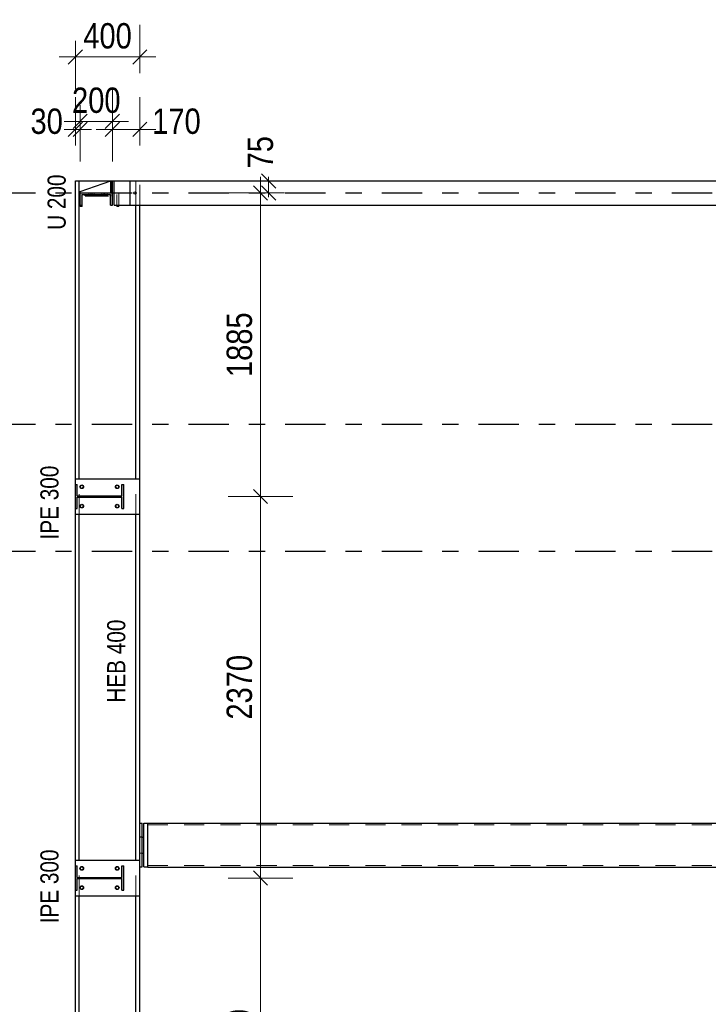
# Model space of a CAD drawing. Header units: millimetres. Extents: x -39 to 84, y 0 to 66.
# Tile 63 of 92: x 21.06 to 25.33, y 32.17 to 38.28. Entities that reach past the tile are written whole.
import ezdxf

# ---------------------------------------------------------------- set-up
doc = ezdxf.new("R2010")
doc.units = ezdxf.units.MM
doc.linetypes.add('DASHDOT', pattern=[1, 0.5, -0.25, 0, -0.25])
doc.linetypes.add('HIDDEN', pattern=[0.375, 0.25, -0.125])
for name, color, linetype, lineweight in [('01_Neubau Raumschraffuren', 7, 'Continuous', 20), ('Achsen', 7, 'Continuous', 20), ('Geschnittene Kanten', 7, 'Continuous', 20), ('Schraffuren', 7, 'Continuous', 20)]:
    doc.layers.add(name, color=color, linetype=linetype, lineweight=lineweight)
doc.styles.add('Arial Narrow', font='ARIALN.TTF')
doc.dimstyles.new('Arch_Strakon_dimstyle', dxfattribs={"dimtxt": 15.75, "dimasz": 1, "dimexe": 1.25, "dimexo": 0.0625, "dimgap": 1, "dimtad": 0, "dimdec": 5, "dimzin": 12, "dimdsep": 46, "dimtxsty": 'Arial Narrow', "dimblk": 'Arrowhead_Tick', "dimsah": 1, "dimcen": 0, "dimse1": 1, "dimse2": 1, "dimclrd": 6, "dimclrt": 2, "dimazin": 0, "dimtfac": 1, "dimtdec": 4, "dimtmove": 0, "dimatfit": 3, "dimldrblk": 'NONE', "dimfxl": 1, "dimtvp": 1, "dimtolj": 1, "dimtzin": 0, "dimlwd": 13, "dimarcsym": 2})

# ---------------------------------------------------------------- blocks, each defined once
blk = doc.blocks.new('Arrowhead_Tick')
at = {"color": 0, "linetype": 'Continuous', "lineweight": -2}
for p, q in [((0, 20), (0, -10)), ((-1, 0), (0, 0)), ((10, 0), (0, 0))]:
    blk.add_line(p, q, dxfattribs=at)
at = {"color": 2, "linetype": 'Continuous', "lineweight": 35}
blk.add_line((4.42, 4.42), (-4.42, -4.42), dxfattribs=at)
blk = doc.blocks.new('*D134')
at = {"color": 6, "linetype": 'Continuous', "lineweight": 13}
for p, q in [((21.3961, 37.6), (21.3861, 37.6)), ((21.4061, 37.6), (21.4361, 37.6)), ((21.4461, 37.6), (21.4561, 37.6))]:
    blk.add_line(p, q, dxfattribs=at)
at = {"layer": 'Defpoints', "color": 0}
for p in [(21.4361, 37.6), (21.4061, 37.2803), (21.4361, 37.2053)]:
    blk.add_point(p, dxfattribs=at)
at = {"color": 6, "lineweight": 13, "xscale": 0.01, "yscale": 0.01, "zscale": 0.01}
blk.add_blockref('Arrowhead_Tick', (21.4061, 37.6), dxfattribs=at)
at = {"color": 6, "lineweight": 13, "xscale": 0.01, "yscale": 0.01, "zscale": 0.01, "rotation": 180}
blk.add_blockref('Arrowhead_Tick', (21.4361, 37.6), dxfattribs=at)
at = {"color": 2, "lineweight": 35, "insert": (21.2281, 37.65), "char_height": 0.1575, "attachment_point": 5, "style": 'Arial Narrow'}
blk.add_mtext('\\A1;30', dxfattribs=at)
blk = doc.blocks.new('_None')
blk = doc.blocks.new('*D135')
at = {"color": 6, "linetype": 'Continuous', "lineweight": 13}
blk.add_line((21.4461, 37.65), (21.6261, 37.65), dxfattribs=at)
at = {"layer": 'Defpoints', "color": 0}
for p in [(21.6361, 37.65), (21.4361, 37.2053), (21.6361, 37.2053)]:
    blk.add_point(p, dxfattribs=at)
at = {"color": 6, "lineweight": 13, "xscale": 0.01, "yscale": 0.01, "zscale": 0.01}
blk.add_blockref('Arrowhead_Tick', (21.6361, 37.65), dxfattribs=at)
at = {"color": 6, "lineweight": 13, "xscale": 0.01, "yscale": 0.01, "zscale": 0.01, "rotation": 180}
blk.add_blockref('Arrowhead_Tick', (21.4361, 37.65), dxfattribs=at)
at = {"color": 2, "lineweight": 35, "insert": (21.5361, 37.7804), "char_height": 0.1575, "attachment_point": 5, "style": 'Arial Narrow'}
blk.add_mtext('\\A1;200', dxfattribs=at)
blk = doc.blocks.new('*D136')
at = {"color": 6, "linetype": 'Continuous', "lineweight": 13}
blk.add_line((21.6461, 37.6), (21.7961, 37.6), dxfattribs=at)
at = {"layer": 'Defpoints', "color": 0}
for p in [(21.8061, 37.6), (21.8061, 37.2803), (21.6361, 37.2053)]:
    blk.add_point(p, dxfattribs=at)
at = {"color": 6, "lineweight": 13, "xscale": 0.01, "yscale": 0.01, "zscale": 0.01}
blk.add_blockref('Arrowhead_Tick', (21.8061, 37.6), dxfattribs=at)
at = {"color": 6, "lineweight": 13, "xscale": 0.01, "yscale": 0.01, "zscale": 0.01, "rotation": 180}
blk.add_blockref('Arrowhead_Tick', (21.6361, 37.6), dxfattribs=at)
at = {"color": 2, "lineweight": 35, "insert": (22.0337, 37.65), "char_height": 0.1575, "attachment_point": 5, "style": 'Arial Narrow'}
blk.add_mtext('\\A1;170', dxfattribs=at)
blk = doc.blocks.new('*D137')
at = {"color": 6, "linetype": 'Continuous', "lineweight": 13}
blk.add_line((21.4161, 38.05), (21.7961, 38.05), dxfattribs=at)
at = {"layer": 'Defpoints', "color": 0}
for p in [(21.8061, 38.05), (21.4061, 37.2803), (21.8061, 37.2803)]:
    blk.add_point(p, dxfattribs=at)
at = {"color": 6, "lineweight": 13, "xscale": 0.01, "yscale": 0.01, "zscale": 0.01}
blk.add_blockref('Arrowhead_Tick', (21.8061, 38.05), dxfattribs=at)
at = {"color": 6, "lineweight": 13, "xscale": 0.01, "yscale": 0.01, "zscale": 0.01, "rotation": 180}
blk.add_blockref('Arrowhead_Tick', (21.4061, 38.05), dxfattribs=at)
at = {"color": 2, "lineweight": 35, "insert": (21.6061, 38.1804), "char_height": 0.1575, "attachment_point": 5, "style": 'Arial Narrow'}
blk.add_mtext('\\A1;400', dxfattribs=at)
blk = doc.blocks.new('*D236')
at = {"layer": 'Achsen', "color": 6, "linetype": 'Continuous', "lineweight": 13}
blk.add_line((22.5552, 30.9303), (22.5552, 32.9403), dxfattribs=at)
at = {"layer": 'Defpoints', "color": 0}
for p in [(21.7061, 32.9503), (22.5552, 32.9503), (21.7821, 30.9203)]:
    blk.add_point(p, dxfattribs=at)
at = {"layer": 'Achsen', "color": 6, "lineweight": 13, "xscale": 0.01, "yscale": 0.01, "zscale": 0.01}
for p, rotation in [((22.5552, 32.9503), 90), ((22.5552, 30.9203), 270)]:
    blk.add_blockref('Arrowhead_Tick', p, dxfattribs=dict(at, rotation=rotation))
at = {"layer": 'Achsen', "color": 2, "lineweight": 35, "insert": (22.4248, 31.9353), "char_height": 0.1575, "attachment_point": 5, "rotation": 90, "style": 'Arial Narrow'}
blk.add_mtext('\\A1;2030', dxfattribs=at)
blk = doc.blocks.new('*D237')
at = {"layer": 'Achsen', "color": 6, "linetype": 'Continuous', "lineweight": 13}
blk.add_line((22.5552, 32.9603), (22.5552, 35.3104), dxfattribs=at)
at = {"layer": 'Defpoints', "color": 0}
for p in [(21.7061, 35.3204), (22.5552, 35.3204), (21.7061, 32.9503)]:
    blk.add_point(p, dxfattribs=at)
at = {"layer": 'Achsen', "color": 6, "lineweight": 13, "xscale": 0.01, "yscale": 0.01, "zscale": 0.01}
for p, rotation in [((22.5552, 35.3204), 90), ((22.5552, 32.9503), 270)]:
    blk.add_blockref('Arrowhead_Tick', p, dxfattribs=dict(at, rotation=rotation))
at = {"layer": 'Achsen', "color": 2, "lineweight": 35, "insert": (22.4248, 34.1354), "char_height": 0.1575, "attachment_point": 5, "rotation": 90, "style": 'Arial Narrow'}
blk.add_mtext('\\A1;2370', dxfattribs=at)
blk = doc.blocks.new('*D238')
at = {"layer": 'Achsen', "color": 6, "linetype": 'Continuous', "lineweight": 13}
blk.add_line((22.5552, 35.3304), (22.5552, 37.1953), dxfattribs=at)
at = {"layer": 'Defpoints', "color": 0}
for p in [(21.6761, 37.2053), (22.5552, 37.2053), (21.7061, 35.3204)]:
    blk.add_point(p, dxfattribs=at)
at = {"layer": 'Achsen', "color": 6, "lineweight": 13, "xscale": 0.01, "yscale": 0.01, "zscale": 0.01}
for p, rotation in [((22.5552, 37.2053), 90.00000000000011), ((22.5552, 35.3204), 270.0000000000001)]:
    blk.add_blockref('Arrowhead_Tick', p, dxfattribs=dict(at, rotation=rotation))
at = {"layer": 'Achsen', "color": 2, "lineweight": 35, "insert": (22.4248, 36.2629), "char_height": 0.1575, "attachment_point": 5, "rotation": 90, "style": 'Arial Narrow'}
blk.add_mtext('\\A1;1885', dxfattribs=at)
blk = doc.blocks.new('*D239')
at = {"layer": 'Achsen', "color": 6, "linetype": 'Continuous', "lineweight": 13}
for p, q in [((22.6052, 37.2903), (22.6052, 37.3003)), ((22.6052, 37.2053), (22.6052, 37.2803)), ((22.6052, 37.1953), (22.6052, 37.1853))]:
    blk.add_line(p, q, dxfattribs=at)
at = {"layer": 'Defpoints', "color": 0}
for p in [(21.7821, 37.2803), (22.6052, 37.2803), (21.6761, 37.2053)]:
    blk.add_point(p, dxfattribs=at)
at = {"layer": 'Achsen', "color": 6, "lineweight": 13, "xscale": 0.01, "yscale": 0.01, "zscale": 0.01}
for p, rotation in [((22.6052, 37.2053), 90), ((22.6052, 37.2803), 270)]:
    blk.add_blockref('Arrowhead_Tick', p, dxfattribs=dict(at, rotation=rotation))
at = {"layer": 'Achsen', "color": 2, "lineweight": 35, "insert": (22.5552, 37.4583), "char_height": 0.1575, "attachment_point": 5, "rotation": 90, "style": 'Arial Narrow'}
blk.add_mtext('\\A1;75', dxfattribs=at)

msp = doc.modelspace()

# ---------------------------------------------------------------- hatches: boundary and pattern name
at = {"layer": 'Schraffuren', "lineweight": 13, "true_color": 0x91ffff}
msp.add_hatch(color=131, dxfattribs=at).paths.add_polyline_path([(21.6361066, 37.2053475), (21.6361066, 37.2803475), (21.6261066, 37.2803475), (21.6261066, 37.2053475)])
at = {"layer": 'Schraffuren', "lineweight": 13, "true_color": 0x4682b4}
for points in [[(21.6361066, 37.1303475), (21.6361066, 37.2053475), (21.4361066, 37.2053475), (21.4361066, 37.1303475), (21.4476066, 37.1303475), (21.4476066, 37.1968475), (21.6246066, 37.1968475), (21.6246066, 37.1303475)], [(21.6954066, 35.2453775), (21.7061066, 35.2453775), (21.7061066, 35.3953775), (21.6954066, 35.3953775), (21.6954066, 35.3239275), (21.4168066, 35.3239275), (21.4168066, 35.3953775), (21.4061066, 35.3953775), (21.4061066, 35.2453775), (21.4168066, 35.2453775), (21.4168066, 35.3168275), (21.6954066, 35.3168275)], [(21.6954066, 32.8753475), (21.7061066, 32.8753475), (21.7061066, 33.0253475), (21.6954066, 33.0253475), (21.6954066, 32.9538975), (21.4168066, 32.9538975), (21.4168066, 33.0253475), (21.4061066, 33.0253475), (21.4061066, 32.8753475), (21.4168066, 32.8753475), (21.4168066, 32.9467975), (21.6954066, 32.9467975)]]:
    msp.add_hatch(color=145, dxfattribs=at).paths.add_polyline_path(points)

# ---------------------------------------------------------------- linework, layer by layer
at = {"color": 3, "linetype": 'DASHDOT', "lineweight": 25, "ltscale": 0.5}
for p, q in [((20.3082432, 37.2052773), (29.3932858, 37.2052773)), ((20.3082432, 35.7702773), (29.3932858, 35.7702773)), ((20.3082432, 34.9802773), (29.3932858, 34.9802773))]:
    msp.add_line(p, q, dxfattribs=at)
at = {"layer": '01_Neubau Raumschraffuren', "color": 6, "linetype": 'HIDDEN', "lineweight": 13, "ltscale": 0.5}
for p, q in [((21.7821066, 37.207841), (21.7821066, 37.2803475)), ((21.8061066, 37.1303475), (21.8061066, 37.2803475)), ((21.4491066, 37.1203475), (21.4491066, 37.1958475)), ((21.4491066, 37.1958475), (21.6631066, 37.1958475)), ((21.4861066, 37.1857011), (21.4861066, 37.1957011)), ((21.4861066, 37.1957011), (21.6261066, 37.1957011)), ((21.4861066, 37.1857011), (21.6261066, 37.1857011)), ((21.4896066, 37.1968475), (21.4896066, 37.2052011)), ((21.4896066, 37.2052011), (21.4901014, 37.2052011)), ((21.4896066, 37.1867011), (21.4896066, 37.1967011)), ((21.4901014, 37.2052011), (21.4915104, 37.2052011)), ((21.4915104, 37.2052011), (21.4936192, 37.2052011)), ((21.4936192, 37.2052011), (21.4961066, 37.2052011)), ((21.4961066, 37.2052011), (21.498594, 37.2052011)), ((21.498594, 37.2052011), (21.5007028, 37.2052011)), ((21.5007028, 37.2052011), (21.5021118, 37.2052011)), ((21.5021118, 37.2052011), (21.5026066, 37.2052011)), ((21.5026066, 37.1968475), (21.5026066, 37.2052011)), ((21.5026066, 37.1867011), (21.5026066, 37.1967011)), ((21.5096066, 37.1958475), (21.5096066, 37.2052011)), ((21.5096066, 37.2052011), (21.5101014, 37.2052011)), ((21.5096066, 37.1857011), (21.5096066, 37.1957011)), ((21.5101014, 37.2052011), (21.5115104, 37.2052011)), ((21.5115104, 37.2052011), (21.5136192, 37.2052011)), ((21.5136192, 37.2052011), (21.5161066, 37.2052011)), ((21.5161066, 37.2052011), (21.518594, 37.2052011)), ((21.518594, 37.2052011), (21.5207028, 37.2052011)), ((21.5207028, 37.2052011), (21.5221118, 37.2052011)), ((21.5221118, 37.2052011), (21.5226066, 37.2052011)), ((21.5226066, 37.1958475), (21.5226066, 37.2052011)), ((21.5226066, 37.1857011), (21.5226066, 37.1957011)), ((21.5696066, 37.1968475), (21.5696066, 37.2052011)), ((21.5696066, 37.2052011), (21.5701014, 37.2052011)), ((21.5696066, 37.1867011), (21.5696066, 37.1967011)), ((21.5701014, 37.2052011), (21.5715104, 37.2052011)), ((21.5715104, 37.2052011), (21.5736192, 37.2052011)), ((21.5736192, 37.2052011), (21.5761066, 37.2052011)), ((21.5761066, 37.2052011), (21.578594, 37.2052011)), ((21.578594, 37.2052011), (21.5807028, 37.2052011)), ((21.5807028, 37.2052011), (21.5821118, 37.2052011)), ((21.5821118, 37.2052011), (21.5826066, 37.2052011)), ((21.5826066, 37.1968475), (21.5826066, 37.2052011)), ((21.5826066, 37.1867011), (21.5826066, 37.1967011)), ((21.5896066, 37.1958475), (21.5896066, 37.2052011)), ((21.5896066, 37.2052011), (21.5901014, 37.2052011)), ((21.5896066, 37.1857011), (21.5896066, 37.1957011)), ((21.5901014, 37.2052011), (21.5915104, 37.2052011)), ((21.5915104, 37.2052011), (21.5936192, 37.2052011)), ((21.5936192, 37.2052011), (21.5961066, 37.2052011)), ((21.5961066, 37.2052011), (21.598594, 37.2052011)), ((21.598594, 37.2052011), (21.6007028, 37.2052011)), ((21.6007028, 37.2052011), (21.6021118, 37.2052011)), ((21.6021118, 37.2052011), (21.6026066, 37.2052011)), ((21.6026066, 37.1958475), (21.6026066, 37.2052011)), ((21.6026066, 37.1857011), (21.6026066, 37.1957011)), ((21.6261066, 37.1857011), (21.6261066, 37.1957011)), ((21.6361066, 37.2053475), (21.6761066, 37.2053475)), ((21.6631066, 37.1203475), (21.6631066, 37.1958475)), ((21.6761066, 37.1203475), (21.6761066, 37.2053475)), ((21.7821066, 37.1303475), (21.7821066, 37.202854)), ((21.4361066, 37.1203475), (21.4361066, 37.1303475)), ((21.4361066, 37.1203475), (21.4491066, 37.1203475)), ((21.6631066, 37.1203475), (21.6761066, 37.1203475)), ((21.4301066, 35.2103775), (21.4301066, 35.4303775)), ((21.7821066, 35.2103775), (21.7821066, 35.4303775)), ((21.8561066, 33.2816633), (27.5321066, 33.2816633)), ((21.8061066, 33.2061633), (21.8211066, 33.2061633)), ((21.8061066, 33.2051633), (21.8211066, 33.2051633)), ((21.8061066, 33.1051633), (21.8211066, 33.1051633)), ((21.8061066, 33.1041633), (21.8211066, 33.1041633)), ((21.4301066, 32.8403475), (21.4301066, 33.0603475)), ((21.7821066, 32.8403475), (21.7821066, 33.0603475)), ((21.8561066, 33.0286633), (27.5321066, 33.0286633))]:
    msp.add_line(p, q, dxfattribs=at)
for centre in [(21.4461066, 35.3803775), (21.6661066, 35.3803775), (21.4461066, 35.2603775), (21.6661066, 35.2603775), (21.4461066, 33.0103475), (21.6661066, 33.0103475), (21.4461066, 32.8903475), (21.6661066, 32.8903475)]:
    msp.add_circle(centre, 0.0085, dxfattribs=at)
at = {"layer": 'Achsen', "color": 3, "linetype": 'Continuous', "lineweight": 25}
for p, q in [((21.4061066, 35.4303775), (21.4061066, 37.2803475)), ((21.4061066, 37.2803475), (21.4301066, 37.2803475)), ((21.4301066, 35.4303775), (21.4301066, 37.2803475)), ((21.4301066, 37.2803475), (21.6261066, 37.2803475)), ((21.4361066, 37.2153475), (21.6261066, 37.2803475)), ((21.6361066, 37.2803475), (21.6461066, 37.2803475)), ((21.6461066, 37.1303475), (21.6461066, 37.2803475)), ((21.6461066, 37.2803475), (21.7461066, 37.2803475)), ((21.7461066, 37.1303475), (21.7461066, 37.2803475)), ((21.7461066, 37.2803475), (27.4571066, 37.2803475)), ((21.4361066, 37.2053475), (21.4361066, 37.2153475)), ((21.4661066, 37.1867011), (21.4661066, 37.1967011)), ((21.4661066, 37.1967011), (21.6061066, 37.1967011)), ((21.4661066, 37.1867011), (21.6061066, 37.1867011)), ((21.6061066, 37.1867011), (21.6061066, 37.1967011)), ((21.7821066, 37.202854), (21.7821066, 37.207841)), ((21.6461066, 37.1303475), (21.7461066, 37.1303475)), ((21.7461066, 37.1303475), (27.4571066, 37.1303475)), ((21.7821066, 35.4303775), (21.7821066, 37.1303475)), ((21.8061066, 35.4303775), (21.8061066, 37.1303475)), ((21.4061066, 35.3953775), (21.4061066, 35.4303775)), ((21.4061066, 35.4303775), (21.8061066, 35.4303775)), ((21.8061066, 35.2103775), (21.8061066, 35.4303775)), ((21.4061066, 35.2103775), (21.4061066, 35.2453775)), ((21.4061066, 33.0603475), (21.4061066, 35.2103775)), ((21.4061066, 35.2103775), (21.8061066, 35.2103775)), ((21.4301066, 33.0603475), (21.4301066, 35.2103775)), ((21.7821066, 33.0603475), (21.7821066, 35.2103775)), ((21.8061066, 33.0603475), (21.8061066, 35.2103775)), ((21.8061066, 33.2906147), (21.8211066, 33.2906147)), ((21.8211066, 33.2903371), (21.8211066, 33.2906147)), ((21.8211066, 33.2848648), (21.8211066, 33.2903371)), ((21.8211066, 33.2744081), (21.8211066, 33.2848648)), ((21.8211066, 33.259369), (21.8211066, 33.2744081)), ((21.8311066, 33.2903371), (21.8311066, 33.2906147)), ((21.8311066, 33.2906147), (21.8561066, 33.2906147)), ((21.8311066, 33.2848648), (21.8311066, 33.2903371)), ((21.8311066, 33.2744081), (21.8311066, 33.2848648)), ((21.8311066, 33.259369), (21.8311066, 33.2744081)), ((21.8561066, 33.2903519), (21.8561066, 33.2916633)), ((21.8561066, 33.2916633), (27.5321066, 33.2916633)), ((21.8561066, 33.2903371), (21.8561066, 33.2903519)), ((21.8561066, 33.290101), (21.8561066, 33.2903371)), ((21.8561066, 33.2890405), (21.8561066, 33.290101)), ((21.8561066, 33.2851567), (21.8561066, 33.2890405)), ((21.8561066, 33.2848648), (21.8561066, 33.2851567)), ((21.8561066, 33.2844137), (21.8561066, 33.2848648)), ((21.8561066, 33.2812729), (21.8561066, 33.2844137)), ((21.8561066, 33.2749659), (21.8561066, 33.2812729)), ((21.8561066, 33.2744081), (21.8561066, 33.2749659)), ((21.8561066, 33.2737594), (21.8561066, 33.2744081)), ((21.8561066, 33.2686589), (21.8561066, 33.2737594)), ((21.8211066, 33.2403253), (21.8211066, 33.259369)), ((21.8211066, 33.2180088), (21.8211066, 33.2403253)), ((21.8211066, 33.1932772), (21.8211066, 33.2180088)), ((21.8311066, 33.2403253), (21.8311066, 33.259369)), ((21.8311066, 33.2180088), (21.8311066, 33.2403253)), ((21.8311066, 33.1932772), (21.8311066, 33.2180088)), ((21.8561066, 33.2601711), (21.8561066, 33.2686589)), ((21.8561066, 33.259369), (21.8561066, 33.2601711)), ((21.8561066, 33.2585475), (21.8561066, 33.259369)), ((21.8561066, 33.2516834), (21.8561066, 33.2585475)), ((21.8561066, 33.241341), (21.8561066, 33.2516834)), ((21.8561066, 33.2403253), (21.8561066, 33.241341)), ((21.8561066, 33.2393626), (21.8561066, 33.2403253)), ((21.8561066, 33.2309986), (21.8561066, 33.2393626)), ((21.8561066, 33.2191991), (21.8561066, 33.2309986)), ((21.8561066, 33.2180088), (21.8561066, 33.2191991)), ((21.8561066, 33.216942), (21.8561066, 33.2180088)), ((21.8561066, 33.2073996), (21.8561066, 33.216942)), ((21.8211066, 33.2051633), (21.8311066, 33.2051633)), ((21.8211066, 33.167081), (21.8211066, 33.1932772)), ((21.8211066, 33.1404267), (21.8211066, 33.167081)), ((21.8311066, 33.167081), (21.8311066, 33.1932772)), ((21.8311066, 33.1404267), (21.8311066, 33.167081)), ((21.8561066, 33.1945964), (21.8561066, 33.2073996)), ((21.8561066, 33.1932772), (21.8561066, 33.1945964)), ((21.8561066, 33.1921473), (21.8561066, 33.1932772)), ((21.8561066, 33.1817931), (21.8561066, 33.1921473)), ((21.8561066, 33.1684782), (21.8561066, 33.1817931)), ((21.8561066, 33.167081), (21.8561066, 33.1684782)), ((21.8561066, 33.1659312), (21.8561066, 33.167081)), ((21.8561066, 33.1551633), (21.8561066, 33.1659312)), ((21.8561066, 33.1418484), (21.8561066, 33.1551633)), ((21.8211066, 33.1143388), (21.8211066, 33.1404267)), ((21.8211066, 33.0898197), (21.8211066, 33.1143388)), ((21.8211066, 33.1051633), (21.8311066, 33.1051633)), ((21.8211066, 33.0678117), (21.8211066, 33.0898197)), ((21.8311066, 33.1143388), (21.8311066, 33.1404267)), ((21.8311066, 33.0898197), (21.8311066, 33.1143388)), ((21.8311066, 33.0678117), (21.8311066, 33.0898197)), ((21.8561066, 33.1404267), (21.8561066, 33.1418484)), ((21.8561066, 33.1393014), (21.8561066, 33.1404267)), ((21.8561066, 33.1285335), (21.8561066, 33.1393014)), ((21.8561066, 33.1157302), (21.8561066, 33.1285335)), ((21.8561066, 33.1143388), (21.8561066, 33.1157302)), ((21.8561066, 33.1132811), (21.8561066, 33.1143388)), ((21.8561066, 33.102927), (21.8561066, 33.1132811)), ((21.8561066, 33.0911275), (21.8561066, 33.102927)), ((21.8561066, 33.0898197), (21.8561066, 33.0911275)), ((21.8561066, 33.0888704), (21.8561066, 33.0898197)), ((21.8561066, 33.079328), (21.8561066, 33.0888704)), ((21.4061066, 33.0253475), (21.4061066, 33.0603475)), ((21.4061066, 33.0603475), (21.8061066, 33.0603475)), ((21.8061066, 32.8403475), (21.8061066, 33.0603475)), ((21.8211066, 33.0491607), (21.8211066, 33.0678117)), ((21.8211066, 33.0345832), (21.8211066, 33.0491607)), ((21.8211066, 33.0246396), (21.8211066, 33.0345832)), ((21.8211066, 33.0197119), (21.8211066, 33.0246396)), ((21.8311066, 33.0491607), (21.8311066, 33.0678117)), ((21.8311066, 33.0345832), (21.8311066, 33.0491607)), ((21.8311066, 33.0246396), (21.8311066, 33.0345832)), ((21.8311066, 33.0197119), (21.8311066, 33.0246396)), ((21.8561066, 33.0689856), (21.8561066, 33.079328)), ((21.8561066, 33.0678117), (21.8561066, 33.0689856)), ((21.8561066, 33.0670072), (21.8561066, 33.0678117)), ((21.8561066, 33.0586432), (21.8561066, 33.0670072)), ((21.8561066, 33.0501555), (21.8561066, 33.0586432)), ((21.8561066, 33.0491607), (21.8561066, 33.0501555)), ((21.8561066, 33.0485319), (21.8561066, 33.0491607)), ((21.8561066, 33.0416677), (21.8561066, 33.0485319)), ((21.8561066, 33.0353607), (21.8561066, 33.0416677)), ((21.8561066, 33.0345832), (21.8561066, 33.0353607)), ((21.8561066, 33.0341543), (21.8561066, 33.0345832)), ((21.8561066, 33.0290537), (21.8561066, 33.0341543)), ((21.8561066, 33.0251699), (21.8561066, 33.0290537)), ((21.8561066, 33.0246396), (21.8561066, 33.0251699)), ((21.8561066, 33.024427), (21.8561066, 33.0246396)), ((21.8561066, 33.0212861), (21.8561066, 33.024427)), ((21.8061066, 33.0197119), (21.8211066, 33.0197119)), ((21.8311066, 33.0197119), (21.8561066, 33.0197119)), ((21.8561066, 33.0199747), (21.8561066, 33.0212861)), ((21.8561066, 33.0197119), (21.8561066, 33.0199747)), ((21.8561066, 33.0186633), (21.8561066, 33.0197119)), ((21.8561066, 33.0186633), (27.5321066, 33.0186633)), ((21.4061066, 32.8403475), (21.4061066, 32.8753475)), ((21.4061066, 31.1853475), (21.4061066, 32.8403475)), ((21.4061066, 32.8403475), (21.8061066, 32.8403475)), ((21.4301066, 31.1853475), (21.4301066, 32.8403475)), ((21.7821066, 31.1853475), (21.7821066, 32.8403475)), ((21.8061066, 31.1853475), (21.8061066, 32.8403475))]:
    msp.add_line(p, q, dxfattribs=at)
for centre, radius in [((21.7761054, 37.2053475), 0.0065), ((21.4461066, 35.3803775), 0.0115), ((21.6661066, 35.3803775), 0.0115), ((21.4461066, 35.2603775), 0.0115), ((21.6661066, 35.2603775), 0.0115), ((21.4461066, 33.0103475), 0.0115), ((21.6661066, 33.0103475), 0.0115), ((21.4461066, 32.8903475), 0.0115), ((21.6661066, 32.8903475), 0.0115)]:
    msp.add_circle(centre, radius, dxfattribs=at)
at = {"layer": 'Achsen', "color": 9, "linetype": 'Continuous', "lineweight": 0}
for centre in [(21.7061066, 35.3203775), (21.7061066, 32.9503475)]:
    msp.add_circle(centre, 0.00111, dxfattribs=at)
at = {"layer": 'Geschnittene Kanten', "color": 3, "linetype": 'Continuous', "lineweight": 25}
for p, q in [((21.6261066, 37.2053475), (21.6261066, 37.2803475)), ((21.6261066, 37.2803475), (21.6361066, 37.2803475)), ((21.6361066, 37.2053475), (21.6361066, 37.2803475)), ((21.4361066, 37.1303475), (21.4361066, 37.2053475)), ((21.4361066, 37.2053475), (21.6361066, 37.2053475)), ((21.4476066, 37.1303475), (21.4476066, 37.1968475)), ((21.4476066, 37.1968475), (21.6246066, 37.1968475)), ((21.6246066, 37.1303475), (21.6246066, 37.1968475)), ((21.6361066, 37.1303475), (21.6361066, 37.2053475)), ((21.4361066, 37.1303475), (21.4476066, 37.1303475)), ((21.6246066, 37.1303475), (21.6361066, 37.1303475)), ((21.4061066, 35.2453775), (21.4061066, 35.3953775)), ((21.4061066, 35.3953775), (21.4168066, 35.3953775)), ((21.4168066, 35.3239275), (21.4168066, 35.3953775)), ((21.6954066, 35.3239275), (21.6954066, 35.3953775)), ((21.6954066, 35.3953775), (21.7061066, 35.3953775)), ((21.7061066, 35.2453775), (21.7061066, 35.3953775)), ((21.4168066, 35.3239275), (21.6954066, 35.3239275)), ((21.4168066, 35.2453775), (21.4168066, 35.3168275)), ((21.4168066, 35.3168275), (21.6954066, 35.3168275)), ((21.6954066, 35.2453775), (21.6954066, 35.3168275)), ((21.4061066, 35.2453775), (21.4168066, 35.2453775)), ((21.6954066, 35.2453775), (21.7061066, 35.2453775)), ((21.4061066, 32.8753475), (21.4061066, 33.0253475)), ((21.4061066, 33.0253475), (21.4168066, 33.0253475)), ((21.4168066, 32.9538975), (21.4168066, 33.0253475)), ((21.6954066, 32.9538975), (21.6954066, 33.0253475)), ((21.6954066, 33.0253475), (21.7061066, 33.0253475)), ((21.7061066, 32.8753475), (21.7061066, 33.0253475)), ((21.4168066, 32.9538975), (21.6954066, 32.9538975)), ((21.4168066, 32.8753475), (21.4168066, 32.9467975)), ((21.4168066, 32.9467975), (21.6954066, 32.9467975)), ((21.6954066, 32.8753475), (21.6954066, 32.9467975)), ((21.4061066, 32.8753475), (21.4168066, 32.8753475)), ((21.6954066, 32.8753475), (21.7061066, 32.8753475))]:
    msp.add_line(p, q, dxfattribs=at)

# ---------------------------------------------------------------- texts
at = {"color": 3, "lineweight": 25, "style": 'Arial Narrow'}
for s, p in [('U 200', (21.3462043, 36.976196)), ('IPE 300', (21.3016387, 35.0531722)), ('HEB 400', (21.7161045, 34.0397851)), ('IPE 300', (21.3016387, 32.669122))]:
    msp.add_text(s, height=0.1125, rotation=90, dxfattribs=at).set_placement(p)

# ---------------------------------------------------------------- dimensions: what is measured, and where the dimension line sits
at = {"lineweight": 35}
for base, p1, p2, text, override, picture, middle in [((21.8061066, 38.05), (21.4061066, 37.2803475), (21.8061066, 37.2803475), '400', {"dimscale": 0.01, "dimtxt": 15.75, "dimasz": 1, "dimgap": 5, "dimtad": 1, "dimjust": 0, "dimtih": 0, "dimtoh": 0, "dimdec": 5, "dimdsep": 46, "dimtxsty": 'Arial Narrow', "dimclrd": 6, "dimclrt": 2, "dimtix": 1, "dimtofl": 255, "dimtmove": 0, "dimatfit": 2, "dimfxl": 0, "dimfxlon": 0, "dimtvp": 31.746032, "dimlwd": 13}, '*D137', (21.6061066, 38.05)), ((21.6361066, 37.65), (21.4361066, 37.2053475), (21.6361066, 37.2053475), '200', {"dimscale": 0.01, "dimtxt": 15.75, "dimasz": 1, "dimgap": 5, "dimtad": 1, "dimjust": 0, "dimtih": 0, "dimtoh": 0, "dimdec": 5, "dimdsep": 46, "dimtxsty": 'Arial Narrow', "dimclrd": 6, "dimclrt": 2, "dimtix": 1, "dimtofl": 255, "dimtmove": 0, "dimatfit": 2, "dimfxl": 0, "dimfxlon": 0, "dimtvp": 31.746032, "dimlwd": 13}, '*D135', (21.5361066, 37.65)), ((21.4361066, 37.6), (21.4061066, 37.2803475), (21.4361066, 37.2053475), '30', {"dimscale": 0.01, "dimtxt": 15.75, "dimasz": 1, "dimgap": 5, "dimtad": 1, "dimjust": 0, "dimtih": 0, "dimtoh": 0, "dimdec": 5, "dimdsep": 46, "dimtxsty": 'Arial Narrow', "dimclrd": 6, "dimclrt": 2, "dimtix": 0, "dimtofl": 255, "dimtmove": 2, "dimatfit": 2, "dimfxl": 0, "dimfxlon": 0, "dimtvp": 31.746032, "dimlwd": 13}, '*D134', (21.2281316, 37.65)), ((21.8061066, 37.6), (21.6361066, 37.2053475), (21.8061066, 37.2803475), '170', {"dimscale": 0.01, "dimtxt": 15.75, "dimasz": 1, "dimgap": 5, "dimtad": 1, "dimjust": 4, "dimtih": 0, "dimtoh": 0, "dimdec": 5, "dimdsep": 46, "dimtxsty": 'Arial Narrow', "dimclrd": 6, "dimclrt": 2, "dimtix": 0, "dimtofl": 255, "dimtmove": 2, "dimatfit": 2, "dimfxl": 0, "dimfxlon": 0, "dimtvp": 31.746032, "dimlwd": 13}, '*D136', (22.0336941, 37.65))]:
    dim = msp.add_linear_dim(base=base, p1=p1, p2=p2, text=text, dimstyle='Arch_Strakon_dimstyle', override=override, dxfattribs=at)
    dim.commit()
    dim.dimension.update_dxf_attribs({"geometry": picture, "text_midpoint": middle, "dimtype": 160})
at = {"layer": 'Achsen', "lineweight": 35}
for base, p1, p2, text, override, picture, middle in [((22.6051779, 37.2803475), (21.6761066, 37.2053475), (21.7821066, 37.2803475), '75', {"dimscale": 0.01, "dimtxt": 15.75, "dimasz": 1, "dimgap": 5, "dimtad": 1, "dimjust": 4, "dimtih": 0, "dimtoh": 0, "dimdec": 5, "dimdsep": 46, "dimtxsty": 'Arial Narrow', "dimclrd": 6, "dimclrt": 2, "dimtix": 0, "dimtofl": 255, "dimtmove": 2, "dimatfit": 2, "dimfxl": 0, "dimfxlon": 0, "dimtvp": 31.746032, "dimlwd": 13}, '*D239', (22.5551779, 37.4583225)), ((22.5551779, 37.2053475), (21.7061066, 35.3203775), (21.6761066, 37.2053475), '1885', {"dimscale": 0.01, "dimtxt": 15.75, "dimasz": 1, "dimgap": 5, "dimtad": 1, "dimjust": 0, "dimtih": 0, "dimtoh": 0, "dimdec": 5, "dimdsep": 46, "dimtxsty": 'Arial Narrow', "dimclrd": 6, "dimclrt": 2, "dimtix": 1, "dimtofl": 255, "dimtmove": 0, "dimatfit": 2, "dimfxl": 0, "dimfxlon": 0, "dimtvp": 31.746032, "dimlwd": 13}, '*D238', (22.5551779, 36.2628625)), ((22.5551779, 35.3203775), (21.7061066, 32.9503475), (21.7061066, 35.3203775), '2370', {"dimscale": 0.01, "dimtxt": 15.75, "dimasz": 1, "dimgap": 5, "dimtad": 1, "dimjust": 0, "dimtih": 0, "dimtoh": 0, "dimdec": 5, "dimdsep": 46, "dimtxsty": 'Arial Narrow', "dimclrd": 6, "dimclrt": 2, "dimtix": 1, "dimtofl": 255, "dimtmove": 0, "dimatfit": 2, "dimfxl": 0, "dimfxlon": 0, "dimtvp": 31.746032, "dimlwd": 13}, '*D237', (22.5551779, 34.1353625)), ((22.5551779, 32.9503475), (21.7821066, 30.9203475), (21.7061066, 32.9503475), '2030', {"dimscale": 0.01, "dimtxt": 15.75, "dimasz": 1, "dimgap": 5, "dimtad": 1, "dimjust": 0, "dimtih": 0, "dimtoh": 0, "dimdec": 5, "dimdsep": 46, "dimtxsty": 'Arial Narrow', "dimclrd": 6, "dimclrt": 2, "dimtix": 1, "dimtofl": 255, "dimtmove": 0, "dimatfit": 2, "dimfxl": 0, "dimfxlon": 0, "dimtvp": 31.746032, "dimlwd": 13}, '*D236', (22.5551779, 31.9353475))]:
    dim = msp.add_linear_dim(base=base, p1=p1, p2=p2, angle=90, text=text, dimstyle='Arch_Strakon_dimstyle', override=override, dxfattribs=at)
    dim.commit()
    dim.dimension.update_dxf_attribs({"geometry": picture, "text_midpoint": middle, "dimtype": 160})

doc.saveas('drawing.dxf')
